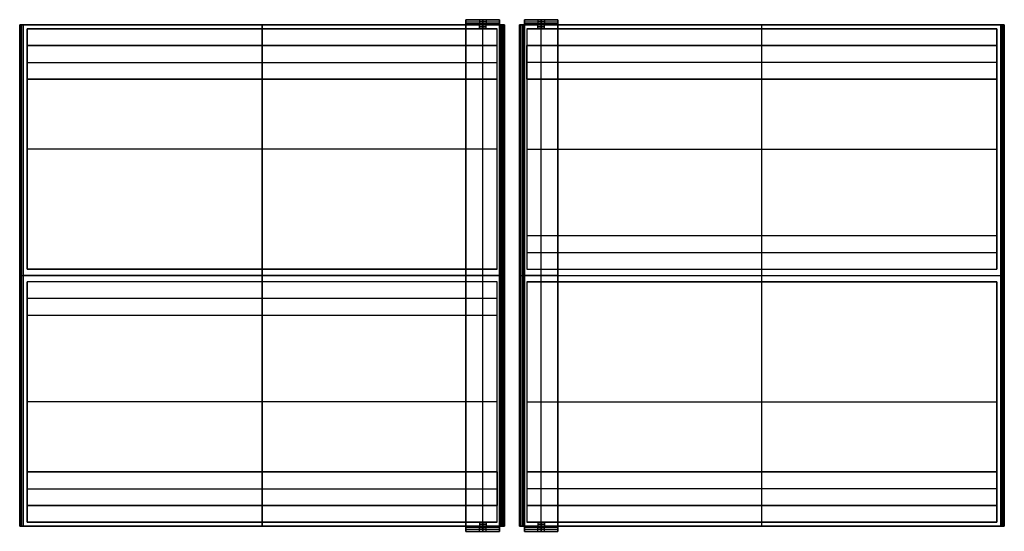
# Model space of a CAD drawing. Header units: millimetres. Extents: x -586 to 592, y -288 to 324.
import ezdxf

# ---------------------------------------------------------------- set-up
doc = ezdxf.new("R2010")
doc.units = ezdxf.units.MM
doc.header["$MEASUREMENT"] = 0
doc.layers.add('Predefinito', color=7, linetype='Continuous', true_color=0x000000)

# ---------------------------------------------------------------- blocks, each defined once
blk = doc.blocks.new('ATTACCO A PARETE')
at = {"layer": 'Predefinito'}
for p, q in [((-20, 5), (-20, 0)), ((-20, 5, -34), (20, 5, -34)), ((-20, 0, -44), (-20, 5, -44)), ((-20, 0, -31.5), (20, 0, -31.5)), ((-4, 5), (-4, 0)), ((0, 0, 4), (0, 5, 4)), ((0, 5, -4), (0, 0, -4)), ((0, 5, -88), (0, 5, -4)), ((0, 5, 4), (0, 5, 20)), ((0, 5, 20), (0, 0, 20)), ((0, -607, -88), (0, 5, -88)), ((0, 0, -83), (0, 0, -4)), ((0, 0, 4), (0, 0, 20)), ((4, 5), (4, 0)), ((20, 0), (20, 5)), ((20, 0, -44), (20, 5, -44)), ((0, -602, -83), (0, 0, -83)), ((-20, -301, -83), (-20, -301, -88)), ((-20, -301, -88), (20, -301, -88)), ((20, -301, -83), (-20, -301, -83)), ((20, -301, -88), (20, -301, -83)), ((-20, -607, -44), (-20, -602, -44)), ((20, -602, -31.5), (-20, -602, -31.5)), ((20, -607, -34), (-20, -607, -34)), ((-4, -607), (-4, -602)), ((0, -602, 4), (0, -607, 4)), ((0, -607, -4), (0, -602, -4)), ((0, -602, -83), (0, -602, -4)), ((0, -602, 4), (0, -602, 20)), ((0, -607, 20), (0, -602, 20)), ((0, -607, -88), (0, -607, -4)), ((0, -607, 4), (0, -607, 20)), ((4, -607), (4, -602)), ((20, -607, -44), (20, -602, -44))]:
    blk.add_line(p, q, dxfattribs=at)
at = {"layer": 'Predefinito', "extrusion": (-2.22045e-17, 1, 0)}
blk.add_arc((0, 0, 5), 20, 0, 180, dxfattribs=at)
at = {"layer": 'Predefinito', "extrusion": (0, 1, 0)}
for centre, radius, start, end in [((0, 0, 2.5), 20, 0, 180), ((0, 0, 2.5), 4, 270, 90), ((0, 0, 2.5), 4, 90, 270), ((0, 0, -602), 20, 0, 180), ((0, 0, -604.5), 20, 0, 180), ((0, 0, -607), 20, 0, 180), ((0, 0, -602), 4, 270, 90), ((0, 0, -604.5), 4, 270, 90), ((0, 0, -607), 4, 270, 90), ((0, 0, -602), 4, 90, 270), ((0, 0, -604.5), 4, 90, 270), ((0, 0, -607), 4, 90, 270)]:
    blk.add_arc(centre, radius, start, end, dxfattribs=at)
at = {"layer": 'Predefinito', "extrusion": (-1.83877e-33, 1, -1.11022e-17)}
blk.add_arc((0, 0), 20, 0, 180, dxfattribs=at)
at = {"layer": 'Predefinito', "extrusion": (0, 1, 1.11022e-16)}
blk.add_arc((0, 0, 5), 4, 270, 90, dxfattribs=at)
at = {"layer": 'Predefinito', "extrusion": (5.55112e-17, 1, 1.54074e-33)}
blk.add_arc((0, 0), 4, 270, 90, dxfattribs=at)
at = {"layer": 'Predefinito', "extrusion": (0, 1, -1.11022e-16)}
blk.add_arc((0, 0, 5), 4, 90, 270, dxfattribs=at)
at = {"layer": 'Predefinito', "extrusion": (-5.55112e-17, 1, -1.54074e-33)}
blk.add_arc((0, 0), 4, 90, 270, dxfattribs=at)
at = {"layer": 'Predefinito'}
for points in [[(-20, 5, -88), (-20, 5, -44), (-20, 5)], [(20, 5, -88), (0, 5, -88), (-20, 5, -88)], [(-20, -607, -88), (-20, -301, -88), (-20, 5, -88)], [(20, 0, -83), (0, 0, -83), (-20, 0, -83)], [(-20, 0, -83), (-20, 0, -41.5), (-20, 0)], [(-20, 0, -83), (-20, -301, -83), (-20, -602, -83)], [(20, 5), (20, 5, -44), (20, 5, -88)], [(20, 5, -88), (20, -301, -88), (20, -607, -88)], [(20, 0), (20, 0, -41.5), (20, 0, -83)], [(20, -602, -83), (20, -301, -83), (20, 0, -83)], [(-20, -602), (-20, -604.5), (-20, -607)], [(-20, -602, -83), (-20, -602, -41.5), (-20, -602)], [(20, -602, -83), (0, -602, -83), (-20, -602, -83)], [(-20, -607), (-20, -607, -44), (-20, -607, -88)], [(-20, -607, -88), (0, -607, -88), (20, -607, -88)], [(20, -602), (20, -602, -41.5), (20, -602, -83)], [(20, -607), (20, -604.5), (20, -602)], [(20, -607, -88), (20, -607, -44), (20, -607)]]:
    blk.add_open_spline(points, degree=2, dxfattribs=at)
blk = doc.blocks.new('SCOCCA MIRROR BOOK SINGOLO 58')
at = {"layer": 'Predefinito'}
for p, q in [((-286, -300, -35.5), (-286, 300, -35.5)), ((-286, 300, -35.5), (286, 300, -35.5)), ((-281, 7.5, -38), (-281, 295, -38)), ((-281, 295, -38), (281, 295, -38)), ((-268, 295, -22), (-268, 300, -22)), ((-264, 300, -26), (-264, 295, -26)), ((-264, 295, -18), (-264, 300, -18)), ((-260, 295, -22), (-260, 300, -22)), ((0, 300, -71), (0, 300)), ((0, 295, -71), (0, 300, -71)), ((0, -300), (0, 300)), ((0, 7.5, -5), (0, 295, -5)), ((0, 295, -71), (0, 295, -5)), ((281, 7.5, -38), (281, 295, -38)), ((286, -300, -35.5), (286, 300, -35.5)), ((-281, 275, -68.5), (281, 275, -68.5)), ((-281, 235, -68.5), (-281, 275, -68.5)), ((0, 275, -71), (0, 275, -66)), ((0, 235, -66), (0, 275, -66)), ((0, 235, -71), (0, 275, -71)), ((281, 235, -68.5), (281, 275, -68.5)), ((-281, 255, -71), (-281, 255, -66)), ((281, 255, -66), (-281, 255, -66)), ((281, 255, -71), (-281, 255, -71)), ((281, 255, -66), (281, 255, -71)), ((-281, 235, -68.5), (281, 235, -68.5)), ((0, 235, -66), (0, 235, -71)), ((-281, 151.25, -71), (-281, 151.25, -5)), ((-281, 151.25, -5), (281, 151.25, -5)), ((281, 151.25, -5), (281, 151.25, -71)), ((281, 47.5, -68.5), (-281, 47.5, -68.5)), ((0, -7.5, -71), (0, 47.5, -71)), ((0, 47.5, -71), (0, 47.5, -66)), ((0, 7.5, -66), (0, 47.5, -66)), ((-281, 27.5, -66), (281, 27.5, -66)), ((-286, 0, -71), (-286, 0)), ((-286, 0, -71), (286, 0, -71)), ((-286, 0), (286, 0)), ((-281, 7.5, -35.5), (281, 7.5, -35.5)), ((0, 7.5, -5), (0, 7.5, -66)), ((286, 0), (286, 0, -71)), ((-281, -295, -38), (-281, -7.5, -38)), ((-281, -7.5, -38), (281, -7.5, -38)), ((0, -295, -5), (0, -7.5, -5)), ((0, -7.5, -71), (0, -7.5, -5)), ((281, -295, -38), (281, -7.5, -38)), ((-281, -151.25, -71), (-281, -151.25, -5)), ((-281, -151.25, -5), (281, -151.25, -5)), ((281, -151.25, -5), (281, -151.25, -71)), ((-281, -235, -68.5), (281, -235, -68.5)), ((0, -275, -71), (0, -235, -71)), ((0, -235, -71), (0, -235, -66)), ((0, -275, -66), (0, -235, -66)), ((281, -255, -66), (-281, -255, -66)), ((-281, -275, -68.5), (281, -275, -68.5)), ((0, -275, -66), (0, -275, -71)), ((-286, -300, -35.5), (286, -300, -35.5)), ((-281, -295, -38), (281, -295, -38)), ((-268, -295, -22), (-268, -300, -22)), ((-264, -300, -18), (-264, -295, -18)), ((-264, -295, -26), (-264, -300, -26)), ((-260, -295, -22), (-260, -300, -22)), ((0, -300, -71), (0, -295, -71)), ((0, -295, -5), (0, -295, -71)), ((0, -300), (0, -300, -71))]:
    blk.add_line(p, q, dxfattribs=at)
at = {"layer": 'Predefinito', "extrusion": (0, 1, 0)}
for centre, start, end in [((264, -22, 300), 270, 90), ((264, -22, 297.5), 270, 90), ((264, -22, 295), 270, 90), ((264, -22, 300), 90, 270), ((264, -22, 297.5), 90, 270), ((264, -22, 295), 90, 270), ((264, -22, -295), 270, 90), ((264, -22, -297.5), 270, 90), ((264, -22, -300), 270, 90), ((264, -22, -295), 90, 270), ((264, -22, -297.5), 90, 270), ((264, -22, -300), 90, 270)]:
    blk.add_arc(centre, 4, start, end, dxfattribs=at)
at = {"layer": 'Predefinito'}
for points in [[(-286, -300), (-286, 0), (-286, 300)], [(-286, 300), (-286, 300, -35.5), (-286, 300, -71)], [(-286, 300, -71), (-286, 0, -71), (-286, -300, -71)], [(-286, 300), (0, 300), (286, 300)], [(286, 300, -71), (0, 300, -71), (-286, 300, -71)], [(-281, 295, -71), (-281, 171.25, -71), (-281, 47.5, -71)], [(-281, 295, -5), (-281, 295, -38), (-281, 295, -71)], [(-281, 7.5, -5), (-281, 151.25, -5), (-281, 295, -5)], [(281, 295, -5), (0, 295, -5), (-281, 295, -5)], [(-281, 295, -71), (0, 295, -71), (281, 295, -71)], [(281, 47.5, -71), (281, 171.25, -71), (281, 295, -71)], [(281, 295, -5), (281, 151.25, -5), (281, 7.5, -5)], [(281, 295, -71), (281, 295, -38), (281, 295, -5)], [(286, 300), (286, 300, -35.5), (286, 300, -71)], [(286, 300), (286, 0), (286, -300)], [(286, -300, -71), (286, 0, -71), (286, 300, -71)], [(281, 275, -71), (0, 275, -71), (-281, 275, -71)], [(-281, 275, -71), (-281, 275, -68.5), (-281, 275, -66)], [(-281, 275, -66), (0, 275, -66), (281, 275, -66)], [(-281, 275, -71), (-281, 255, -71), (-281, 235, -71)], [(-281, 235, -66), (-281, 255, -66), (-281, 275, -66)], [(281, 235, -71), (281, 255, -71), (281, 275, -71)], [(281, 275, -71), (281, 275, -68.5), (281, 275, -66)], [(281, 275, -66), (281, 255, -66), (281, 235, -66)], [(-281, 235, -71), (-281, 235, -68.5), (-281, 235, -66)], [(-281, 235, -71), (0, 235, -71), (281, 235, -71)], [(281, 235, -66), (0, 235, -66), (-281, 235, -66)], [(281, 235, -66), (281, 235, -68.5), (281, 235, -71)], [(-281, 47.5, -66), (-281, 27.5, -66), (-281, 7.5, -66)], [(-281, 47.5, -71), (-281, 47.5, -68.5), (-281, 47.5, -66)], [(281, 47.5, -71), (0, 47.5, -71), (-281, 47.5, -71)], [(281, 47.5, -66), (0, 47.5, -66), (-281, 47.5, -66)], [(281, 47.5, -66), (281, 47.5, -68.5), (281, 47.5, -71)], [(281, 7.5, -66), (281, 27.5, -66), (281, 47.5, -66)], [(-281, 7.5, -66), (-281, 7.5, -35.5), (-281, 7.5, -5)], [(-281, 7.5, -5), (0, 7.5, -5), (281, 7.5, -5)], [(-281, 7.5, -66), (0, 7.5, -66), (281, 7.5, -66)], [(281, 7.5, -5), (281, 7.5, -35.5), (281, 7.5, -66)], [(-281, -7.5, -71), (-281, -121.25, -71), (-281, -235, -71)], [(-281, -7.5, -5), (-281, -7.5, -38), (-281, -7.5, -71)], [(-281, -295, -5), (-281, -151.25, -5), (-281, -7.5, -5)], [(281, -7.5, -5), (0, -7.5, -5), (-281, -7.5, -5)], [(-281, -7.5, -71), (0, -7.5, -71), (281, -7.5, -71)], [(281, -235, -71), (281, -121.25, -71), (281, -7.5, -71)], [(281, -7.5, -5), (281, -151.25, -5), (281, -295, -5)], [(281, -7.5, -71), (281, -7.5, -38), (281, -7.5, -5)], [(-281, -235, -66), (-281, -255, -66), (-281, -275, -66)], [(-281, -235, -71), (-281, -235, -68.5), (-281, -235, -66)], [(281, -235, -71), (0, -235, -71), (-281, -235, -71)], [(-281, -235, -66), (0, -235, -66), (281, -235, -66)], [(281, -235, -66), (281, -235, -68.5), (281, -235, -71)], [(281, -275, -66), (281, -255, -66), (281, -235, -66)], [(-281, -275, -71), (-281, -285, -71), (-281, -295, -71)], [(-281, -275, -66), (-281, -275, -68.5), (-281, -275, -71)], [(-281, -275, -71), (0, -275, -71), (281, -275, -71)], [(281, -275, -66), (0, -275, -66), (-281, -275, -66)], [(281, -275, -71), (281, -275, -68.5), (281, -275, -66)], [(281, -295, -71), (281, -285, -71), (281, -275, -71)], [(-286, -300, -71), (-286, -300, -35.5), (-286, -300)], [(286, -300), (0, -300), (-286, -300)], [(-286, -300, -71), (0, -300, -71), (286, -300, -71)], [(-281, -295, -71), (-281, -295, -38), (-281, -295, -5)], [(-281, -295, -5), (0, -295, -5), (281, -295, -5)], [(281, -295, -71), (0, -295, -71), (-281, -295, -71)], [(281, -295, -5), (281, -295, -38), (281, -295, -71)], [(286, -300), (286, -300, -35.5), (286, -300, -71)]]:
    blk.add_open_spline(points, degree=2, dxfattribs=at)
blk = doc.blocks.new('SPECCHIO MIRROR BOOK SINGOLO 58')
at = {"layer": 'Predefinito'}
for p, q in [((-290, 300, -37.5), (-286, 300, -37.5)), ((-290, -300, -37.8), (-290, 300, -37.8)), ((-288, -300, -75), (-288, 300, -75)), ((-286, -300, -39.5), (-286, 300, -39.5)), ((0, 300, -4), (0, 300)), ((0, -300), (0, 300)), ((0, -300, -4), (0, 300, -4)), ((286, 300, -37.5), (290, 300, -37.5)), ((286, -300, -39.5), (286, 300, -39.5)), ((288, -300, -75), (288, 300, -75)), ((290, -300, -37.8), (290, 300, -37.8)), ((-290, 0, -75), (-286, 0, -75)), ((-290, 0, -75), (-290, 0, -0.5)), ((-289.5, 0), (289.5, 0)), ((-286, 0, -75), (-286, 0, -4)), ((-286, 0, -4), (286, 0, -4)), ((286, 0, -75), (290, 0, -75)), ((286, 0, -4), (286, 0, -75)), ((290, 0, -0.5), (290, 0, -75)), ((-290, -300, -37.5), (-286, -300, -37.5)), ((0, -300), (0, -300, -4)), ((286, -300, -37.5), (290, -300, -37.5))]:
    blk.add_line(p, q, dxfattribs=at)
at = {"layer": 'Predefinito', "extrusion": (0, 1, 0)}
for centre, start, end in [((289.5, -0.5, 300), 0, 90), ((289.5, -0.5), 0, 90), ((-289.5, -0.5), 90, 180), ((-289.5, -0.5, -300), 90, 180)]:
    blk.add_arc(centre, 0.5, start, end, dxfattribs=at)
at = {"layer": 'Predefinito', "extrusion": (-1.13687e-13, 1, -1.13687e-13)}
blk.add_arc((-289.5, -0.5, 300), 0.5, 90, 180, dxfattribs=at)
at = {"layer": 'Predefinito', "extrusion": (-1.13687e-13, 1, 1.13687e-13)}
blk.add_arc((289.5, -0.5, -300), 0.5, 0, 90, dxfattribs=at)
at = {"layer": 'Predefinito'}
for points in [[(-290, 300, -75), (-290, 300, -37.8), (-290, 300, -0.5)], [(-286, 300, -75), (-288, 300, -75), (-290, 300, -75)], [(-290, 300, -75), (-290, 0, -75), (-290, -300, -75)], [(-290, -300, -0.5), (-290, 0, -0.5), (-290, 300, -0.5)], [(-289.5, 300), (0, 300), (289.5, 300)], [(-289.5, 300), (-289.5, 0), (-289.5, -300)], [(286, 300, -4), (0, 300, -4), (-286, 300, -4)], [(-286, 300, -4), (-286, 300, -39.5), (-286, 300, -75)], [(-286, -300, -75), (-286, 0, -75), (-286, 300, -75)], [(-286, -300, -4), (-286, 0, -4), (-286, 300, -4)], [(290, 300, -75), (288, 300, -75), (286, 300, -75)], [(286, 300, -75), (286, 300, -39.5), (286, 300, -4)], [(286, 300, -75), (286, 0, -75), (286, -300, -75)], [(286, 300, -4), (286, 0, -4), (286, -300, -4)], [(289.5, -300), (289.5, 0), (289.5, 300)], [(290, 300, -0.5), (290, 300, -37.8), (290, 300, -75)], [(290, 300, -0.5), (290, 0, -0.5), (290, -300, -0.5)], [(290, -300, -75), (290, 0, -75), (290, 300, -75)], [(-290, -300, -0.5), (-290, -300, -37.8), (-290, -300, -75)], [(-290, -300, -75), (-288, -300, -75), (-286, -300, -75)], [(289.5, -300), (0, -300), (-289.5, -300)], [(-286, -300, -75), (-286, -300, -39.5), (-286, -300, -4)], [(-286, -300, -4), (0, -300, -4), (286, -300, -4)], [(286, -300, -4), (286, -300, -39.5), (286, -300, -75)], [(286, -300, -75), (288, -300, -75), (290, -300, -75)], [(290, -300, -75), (290, -300, -37.8), (290, -300, -0.5)]]:
    blk.add_open_spline(points, degree=2, dxfattribs=at)
blk = doc.blocks.new('MB 60D')
at = {"layer": 'Predefinito'}
for p in [(-31.7, 318.6, 34), (38.3, 318.6, 34)]:
    blk.add_blockref('ATTACCO A PARETE', p, dxfattribs=at)
at = {"layer": 'Predefinito', "extrusion": (-0.00173, 7.15802e-17, 0.999999)}
for name, p, rotation in [('SPECCHIO MIRROR BOOK SINGOLO 58', (-295.6, 17.6, 60.1), 360), ('SCOCCA MIRROR BOOK SINGOLO 58', (-295.6, 17.6, 56.1), 180)]:
    blk.add_blockref(name, p, dxfattribs=dict(at, rotation=rotation))
at = {"layer": 'Predefinito', "extrusion": (0.001515, -2.40286e-16, 0.999999)}
blk.add_blockref('SPECCHIO MIRROR BOOK SINGOLO 58', (302.3, 17.6, 60.1), dxfattribs=at)
at = {"layer": 'Predefinito', "extrusion": (0.001515, -2.40286e-16, 0.999999), "rotation": 360}
blk.add_blockref('SCOCCA MIRROR BOOK SINGOLO 58', (302.3, 17.6, 56.1), dxfattribs=at)

msp = doc.modelspace()

# ---------------------------------------------------------------- block references
at = {"layer": 'Predefinito'}
msp.add_blockref('MB 60D', (0, 0), dxfattribs=at)

doc.saveas('drawing.dxf')
